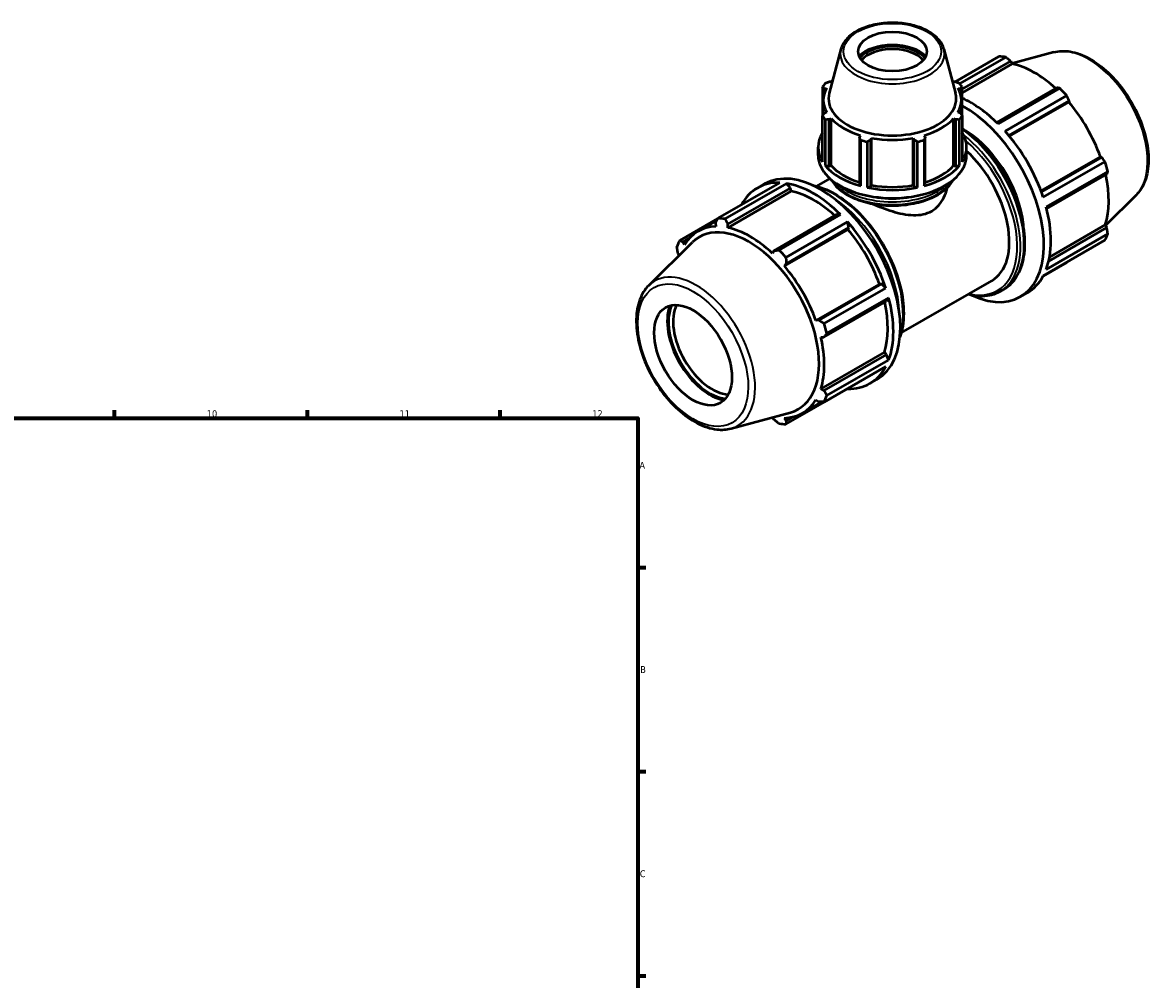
# Model space of a CAD drawing. Header units: millimetres. Extents: x 0 to 1008, y 0 to 938.
# Tile 6 of 6: x 597 to 1008, y 370 to 718. Entities that reach past the tile are written whole.
import ezdxf

# ---------------------------------------------------------------- set-up
doc = ezdxf.new("R2010")
doc.units = ezdxf.units.MM
for name, color, linetype, lineweight in [('Border (ISO)', 7, 'Continuous', 70), ('Visible (ISO)', 7, 'Continuous', 50), ('Visible Narrow (ISO)', 7, 'Continuous', 35)]:
    doc.layers.add(name, color=color, linetype=linetype, lineweight=lineweight)
doc.styles.add('Note Text (ISO)', font='tahoma.ttf')

# ---------------------------------------------------------------- blocks, each defined once
blk = doc.blocks.new('Borders Default Border')
at = {"layer": 'Border (ISO)'}
for p, q in [((630.75, 574), (630.75, 576.9)), ((700.83, 574), (700.83, 576.9)), ((770.92, 574), (770.92, 576.9)), ((821, 519.75), (823.9, 519.75)), ((821, 445.5), (823.9, 445.5)), ((821, 371.25), (823.9, 371.25))]:
    blk.add_line(p, q, dxfattribs=at)
at = {"layer": 'Border (ISO)', "flags": 128}
blk.add_lwpolyline([(20, 20), (20, 574), (821, 574), (821, 20), (20, 20)], dxfattribs=at)
at = {"layer": 'Border (ISO)', "color": 232, "true_color": 0xca0064, "char_height": 2.5, "attachment_point": 7, "style": 'Note Text (ISO)'}
for s, insert in [('10', (664.29, 574.35)), ('11', (734.37, 574.4)), ('12', (804.46, 574.4)), ('A', (821.59, 555.62)), ('B', (821.89, 481.37)), ('C', (821.73, 407.08))]:
    blk.add_mtext(s, dxfattribs=dict(at, insert=insert))

msp = doc.modelspace()

# ---------------------------------------------------------------- linework, layer by layer
at = {"layer": 'Visible (ISO)'}
for p, q in [((894.821, 708.162), (890.615, 692.169)), ((932.314, 708.162), (936.52, 692.169)), ((936.369, 696.341), (952.279, 705.503)), ((954.81, 705.258), (938.111, 695.642)), ((938.973, 693.621), (956.634, 703.791)), ((956.634, 703.791), (957.178, 702.844)), ((972.248, 707.063), (957.113, 702.958)), ((938.973, 692.36), (957.178, 702.844)), ((891.295, 696.341), (890.576, 696.341)), ((936.559, 696.341), (935.84, 696.341)), ((888.162, 694.427), (888.162, 683.898)), ((888.847, 693.938), (889.62, 694.013)), ((888.847, 692.202), (888.847, 693.938)), ((937.515, 694.013), (938.288, 693.938)), ((938.288, 693.938), (938.288, 692.202)), ((938.973, 683.898), (938.973, 694.427)), ((973.372, 694.152), (951.497, 681.555)), ((952.022, 681.04), (974.443, 693.952)), ((976.974, 691.282), (954.553, 678.371)), ((888.457, 684.357), (888.457, 689.664)), ((938.677, 684.357), (938.677, 689.664)), ((955.917, 676.792), (977.854, 689.425)), ((956.158, 676.501), (977.735, 688.927)), ((977.854, 689.425), (977.735, 688.927)), ((888.162, 667.244), (888.162, 683.898)), ((889.62, 685.316), (888.847, 684.961)), ((890.576, 682.557), (891.295, 682.987)), ((891.295, 665.832), (891.295, 682.987)), ((935.84, 665.832), (935.84, 682.987)), ((935.84, 682.987), (936.559, 682.557)), ((938.288, 684.961), (937.515, 685.316)), ((938.973, 683.898), (938.973, 667.244)), ((889.139, 682.54), (889.139, 665.887)), ((890.576, 665.617), (890.576, 682.557)), ((936.559, 682.557), (936.559, 665.617)), ((937.996, 665.887), (937.996, 682.54)), ((901.973, 676.838), (901.599, 676.209)), ((901.599, 676.209), (901.599, 659.269)), ((902.068, 658.441), (902.068, 675.095)), ((904.425, 674.532), (904.425, 657.879)), ((905.773, 675.214), (906.017, 675.874)), ((905.773, 658.274), (905.773, 675.214)), ((906.017, 658.718), (906.017, 675.874)), ((921.118, 658.718), (921.118, 675.874)), ((921.118, 675.874), (921.362, 675.214)), ((921.362, 675.214), (921.362, 658.274)), ((922.71, 657.879), (922.71, 674.532)), ((925.067, 675.095), (925.067, 658.441)), ((925.536, 676.209), (925.162, 676.838)), ((925.536, 659.269), (925.536, 676.209)), ((886.567, 669.566), (886.567, 672.509)), ((940.567, 669.566), (940.567, 672.509)), ((967.622, 656.641), (989.201, 669.067)), ((989.69, 668.924), (967.752, 656.291)), ((968.436, 654.325), (990.857, 667.236)), ((989.201, 669.067), (989.69, 668.924)), ((889.139, 665.887), (890.576, 665.617)), ((890.576, 665.617), (891.295, 665.832)), ((935.84, 665.832), (936.559, 665.617)), ((936.559, 665.617), (937.996, 665.887)), ((991.905, 663.706), (969.484, 650.795)), ((969.669, 650.075), (991.547, 662.673)), ((850.161, 646.698), (872.582, 659.609)), ((875.113, 659.364), (852.692, 646.452)), ((864.469, 657.701), (867.015, 659.167)), ((876.56, 657.68), (875.113, 659.364)), ((886.116, 658.339), (890.917, 661.103)), ((901.599, 659.269), (902.068, 658.441)), ((904.425, 657.879), (905.773, 658.274)), ((905.773, 658.274), (906.017, 658.718)), ((921.118, 658.718), (921.362, 658.274)), ((921.362, 658.274), (922.71, 657.879)), ((925.067, 658.441), (925.536, 659.269)), ((876.822, 656.57), (853.742, 643.279)), ((853.763, 644.552), (876.56, 657.68)), ((876.822, 656.57), (876.56, 657.68)), ((1002.181, 655.084), (991.09, 644.109)), ((850.115, 646.609), (836.278, 638.641)), ((842.821, 641.923), (849.759, 645.918)), ((893.299, 648.041), (870.501, 634.913)), ((872.325, 635.146), (894.746, 648.058)), ((894.746, 648.058), (893.299, 648.041)), ((849.281, 644.986), (849.4, 643.7)), ((853.742, 643.279), (853.763, 644.552)), ((897.379, 642.653), (874.299, 629.362)), ((897.277, 645.388), (874.856, 632.477)), ((874.983, 630.185), (897.781, 643.313)), ((897.781, 643.313), (897.277, 645.388)), ((897.379, 642.653), (897.781, 643.313)), ((991.547, 643.321), (970.408, 631.148)), ((970.701, 632.574), (991, 644.263)), ((991, 644.263), (991.547, 643.321)), ((824.954, 622.242), (840.85, 637.97)), ((837.445, 638.118), (839.712, 639.423)), ((837.934, 637.046), (837.445, 638.118)), ((990.857, 638.684), (968.436, 625.773)), ((969.484, 628.095), (991.905, 641.007)), ((835.588, 634.005), (836.045, 633.217)), ((870.501, 634.913), (869.957, 633.941)), ((874.299, 629.362), (874.983, 630.185)), ((968.388, 625.683), (976.974, 630.628)), ((908.845, 622.793), (885.765, 609.502)), ((909.617, 622.813), (886.819, 609.685)), ((888.739, 608.431), (911.16, 621.342)), ((909.617, 622.813), (908.845, 622.793)), ((911.16, 621.342), (909.617, 622.813)), ((916.807, 605.044), (949.69, 623.98)), ((912.208, 617.812), (889.788, 604.901)), ((911.473, 616.562), (912.208, 617.812)), ((952.711, 620.042), (953.995, 620.782)), ((960.12, 618.158), (962.666, 619.624)), ((888.675, 603.434), (911.473, 616.562)), ((886.819, 609.685), (885.765, 609.502)), ((887.563, 603.446), (888.675, 603.434)), ((910.644, 597.989), (887.563, 584.698)), ((911.473, 597.209), (888.675, 584.081)), ((911.473, 597.209), (910.644, 597.989)), ((912.208, 595.112), (911.473, 597.209)), ((911.16, 592.79), (888.739, 579.879)), ((889.788, 582.201), (912.208, 595.112)), ((905.39, 586.641), (907.936, 588.107)), ((874.856, 571.822), (897.277, 584.733)), ((888.675, 584.081), (887.563, 584.698)), ((897.277, 584.733), (897.303, 584.81)), ((880.877, 575.837), (887.957, 579.914)), ((885.765, 580.714), (886.819, 579.968)), ((854.887, 570.263), (876.469, 576.116)), ((870.022, 574.367), (870.501, 573.534)), ((874.983, 573.099), (874.299, 574.06)), ((877.306, 574.437), (874.983, 573.099))]:
    msp.add_line(p, q, dxfattribs=at)
for centre, major_axis, ratio in [((913.567, 707.337), (12.5, 0), 0.5758617), ((841.089, 596.925), (9.981, -17.332), 0.5780931)]:
    msp.add_ellipse(centre, major_axis=major_axis, ratio=ratio, dxfattribs=at)
for centre, major_axis, ratio, start_param, end_param in [((913.567, 701.614), (-13.988, 0), 0.5758617, 3.6617166, 5.7630614), ((913.567, 701.614), (-13.25, 0), 0.5758617, 3.6065073, 5.8182707), ((913.567, 701.001), (12.5, 0), 0.5758617, 0.4557156, 2.6858771), ((964.626, 668.065), (-20.46, 35.53), 0.5780931, 5.8451561, 5.9396837), ((965.286, 668.445), (19.028, -33.043), 0.5780931, 2.0696433, 2.6635608), ((913.567, 689.162), (-27, 0), 0.5758617, 5.8432224, 5.93775), ((913.567, 689.664), (-25.11, 0), 0.5758617, 5.7556892, 5.8032198), ((913.567, 689.664), (-25.11, 0), 0.5758617, 3.6215582, 3.6690888), ((913.567, 689.162), (27, 0), 0.5758617, 0.3454353, 0.4399629), ((913.567, 689.664), (-25.11, 0), 0.5758617, 5.9777527, 6.5886179), ((913.567, 690.168), (-23.214, 0), 0.5758617, 6.1329002, 9.5750631), ((913.567, 689.664), (25.11, 0), 0.5758617, 5.9777527, 6.5886179), ((964.626, 668.065), (20.46, -35.53), 0.5780931, 1.9181653, 2.0126929), ((942.205, 655.154), (20.46, -35.53), 0.5780931, 2.0126929, 2.4698684), ((939.66, 653.688), (20.46, -35.53), 0.5780931, 5.6044059, 8.6650186), ((965.286, 668.445), (19.028, -33.043), 0.5780931, 1.2672974, 1.8781627), ((913.567, 689.162), (-27, 0), 0.5758617, 0.3454353, 0.4399629), ((913.567, 689.664), (25.11, 0), 0.5758617, 3.6215582, 4.2324234), ((913.567, 689.664), (25.11, 0), 0.5758617, 5.1923545, 5.8032198), ((913.567, 689.162), (27, 0), 0.5758617, 5.8432224, 5.93775), ((939.66, 653.688), (15.345, -26.647), 0.5780931, 0.8113487, 2.3302439), ((913.567, 672.509), (-27, 0), 0.5758617, 5.93775, 6.6286206), ((913.567, 689.162), (27, 0), 0.5758617, 4.2724261, 4.3669537), ((913.567, 689.664), (25.11, 0), 0.5758617, 4.4069564, 5.0178216), ((913.567, 689.162), (27, 0), 0.5758617, 5.0578243, 5.1523519), ((913.567, 672.509), (27, 0), 0.5758617, 5.93775, 6.6286206), ((942.205, 655.154), (20.46, -35.53), 0.5780931, 1.2272947, 1.9181653), ((934.345, 650.627), (15.345, -26.647), 0.5780931, 0, 2.067877), ((913.567, 669.566), (-27, 0), 0.5758617, 0, 3.1415927), ((964.626, 668.065), (20.46, -35.53), 0.5780931, 1.1327672, 1.2272947), ((887.475, 623.637), (-20.46, 35.53), 0.5780931, 3.1415927, 6.2831853), ((913.567, 672.509), (27, 0), 0.5758617, 3.5815555, 4.2724261), ((913.567, 672.509), (25.11, 0), 0.5758617, 3.6215582, 4.2155561), ((913.567, 672.509), (27, 0), 0.5758617, 5.1523519, 5.8432224), ((913.567, 672.509), (25.11, 0), 0.5758617, 5.2092219, 5.8032198), ((965.286, 668.445), (19.028, -33.043), 0.5780931, 0.4818993, 1.0759774), ((884.93, 622.171), (-20.46, 35.53), 0.5780931, 5.9396837, 6.6266869), ((884.93, 622.171), (20.46, -35.53), 0.5780931, 2.0126929, 2.7035635), ((913.567, 672.509), (25.11, 0), 0.5758617, 4.4069564, 5.0178216), ((884.93, 622.171), (-19.028, 33.043), 0.5780931, 5.211236, 5.8051535), ((913.567, 672.509), (27, 0), 0.5758617, 4.3669537, 5.0578243), ((942.205, 655.154), (20.46, -35.53), 0.5780931, 0.4418966, 1.1327672), ((862.509, 609.26), (-20.46, 35.53), 0.5780931, 5.8451561, 5.9396837), ((861.849, 608.88), (-19.028, 33.043), 0.5780931, 5.9796864, 6.5905516), ((861.383, 608.612), (-18.015, 31.284), 0.5780931, 2.9904271, 6.4343509), ((861.849, 608.88), (-19.028, 33.043), 0.5780931, 5.1942882, 5.8051535), ((884.93, 622.171), (20.46, -35.53), 0.5780931, 1.2272947, 1.9181653), ((884.93, 622.171), (-19.028, 33.043), 0.5780931, 4.4088901, 5.0197553), ((862.509, 609.26), (-20.46, 35.53), 0.5780931, 0.347369, 0.4418966), ((964.626, 668.065), (20.46, -35.53), 0.5780931, 0.347369, 0.4418966), ((862.509, 609.26), (20.46, -35.53), 0.5780931, 1.9181653, 2.0126929), ((861.849, 608.88), (-19.028, 33.043), 0.5780931, 4.4088901, 5.0197553), ((942.205, 655.154), (20.46, -35.53), 0.5780931, 0, 0.347369), ((884.93, 622.171), (20.46, -35.53), 0.5780931, 0.4418966, 1.1327672), ((847.129, 600.403), (-10.887, 18.905), 0.5780931, 0.4341624, 2.7074303), ((847.129, 600.403), (-10.579, 18.372), 0.5780931, 0.390948, 2.7506446), ((847.977, 600.892), (9.981, -17.332), 0.5780931, 3.4925062, 5.9322717), ((884.93, 622.171), (-19.028, 33.043), 0.5780931, 3.6234919, 4.2175701), ((862.509, 609.26), (20.46, -35.53), 0.5780931, 1.1327672, 1.2272947), ((861.849, 608.88), (-19.028, 33.043), 0.5780931, 3.6234919, 4.2343571), ((884.93, 622.171), (20.46, -35.53), 0.5780931, 5.9396837, 6.6305543), ((861.849, 608.88), (19.028, -33.043), 0.5780931, 5.9796864, 6.5905516), ((862.509, 609.26), (20.46, -35.53), 0.5780931, 0.347369, 0.4418966), ((862.509, 609.26), (20.46, -35.53), 0.5780931, 5.8451561, 5.9396837)]:
    msp.add_ellipse(centre, major_axis=major_axis, ratio=ratio, start_param=start_param, end_param=end_param, dxfattribs=at)
for points, knots in [([(932.314, 708.162), (932.006, 709.333), (931.408, 710.449), (929.669, 712.574), (928.481, 713.566), (925.631, 715.295), (923.952, 716.021), (920.308, 717.115), (918.345, 717.484), (914.333, 717.834), (912.285, 717.817), (908.299, 717.404), (906.361, 717.007), (902.776, 715.859), (901.129, 715.108), (898.301, 713.301), (897.118, 712.243), (895.575, 710.157), (895.088, 709.18), (894.821, 708.162)], [5.6480723, 5.6480723, 5.6480723, 5.6480723, 5.938321, 5.938321, 6.2569495, 6.2569495, 6.5879452, 6.5879452, 6.9181858, 6.9181858, 7.246878, 7.246878, 7.575645, 7.575645, 7.9060474, 7.9060474, 8.2368007, 8.2368007, 8.4890947, 8.4890947, 8.4890947, 8.4890947]), ([(972.248, 707.063), (974.125, 707.572), (976.158, 707.634), (980.506, 706.918), (982.835, 706.063), (987.515, 703.492), (989.866, 701.744), (994.297, 697.564), (996.376, 695.135), (1000.064, 689.849), (1001.674, 686.996), (1004.277, 681.136), (1005.27, 678.131), (1006.532, 672.24), (1006.798, 669.356), (1006.535, 663.989), (1006.006, 661.503), (1004.337, 657.71), (1003.373, 656.263), (1002.181, 655.084)], [5.6508865, 5.6508865, 5.6508865, 5.6508865, 5.9414672, 5.9414672, 6.2600776, 6.2600776, 6.59097, 6.59097, 6.9211718, 6.9211718, 7.2498571, 7.2498571, 7.5786217, 7.5786217, 7.9089938, 7.9089938, 8.2396148, 8.2396148, 8.4901479, 8.4901479, 8.4901479, 8.4901479]), ([(938.973, 679.394), (939.533, 679.011), (940.09, 678.607), (943.322, 676.137), (945.917, 673.636), (950.688, 667.981), (952.862, 664.83), (956.578, 658.194), (958.119, 654.71), (960.413, 647.752), (961.165, 644.279), (961.797, 637.684), (961.675, 634.564), (960.545, 628.999), (959.54, 626.552), (956.992, 622.988), (955.599, 621.705), (953.995, 620.782)], [6.377635, 6.377635, 6.377635, 6.377635, 6.4446419, 6.4446419, 6.7683308, 6.7683308, 7.0913845, 7.0913845, 7.4141927, 7.4141927, 7.737316, 7.737316, 8.0610677, 8.0610677, 8.3836775, 8.3836775, 8.6413135, 8.6413135, 8.6413135, 8.6413135]), ([(884.446, 658.718), (885.788, 658.471), (887.161, 658.076), (891.25, 656.492), (894.002, 654.904), (899.351, 650.816), (901.947, 648.315), (906.717, 642.66), (908.892, 639.509), (912.608, 632.873), (914.148, 629.389), (916.442, 622.431), (917.195, 618.958), (917.826, 612.364), (917.704, 609.243), (916.922, 605.389), (916.641, 604.371), (916.296, 603.409)], [5.9560407, 5.9560407, 5.9560407, 5.9560407, 6.121586, 6.121586, 6.4446419, 6.4446419, 6.7683308, 6.7683308, 7.0913845, 7.0913845, 7.4141927, 7.4141927, 7.737316, 7.737316, 8.0610677, 8.0610677, 8.1849937, 8.1849937, 8.1849937, 8.1849937]), ([(891.263, 660.804), (892.017, 659.449), (893.115, 658.185), (895.973, 655.842), (897.777, 654.783), (901.859, 653.054), (904.138, 652.387), (908.93, 651.508), (911.441, 651.296), (916.449, 651.343), (918.944, 651.602), (923.677, 652.568), (925.913, 653.275), (929.905, 655.08), (931.66, 656.178), (934.254, 658.459), (935.199, 659.596), (935.872, 660.804)], [2.6665397, 2.6665397, 2.6665397, 2.6665397, 2.9684963, 2.9684963, 3.2929923, 3.2929923, 3.6186685, 3.6186685, 3.9433626, 3.9433626, 4.2676627, 4.2676627, 4.5924406, 4.5924406, 4.9181886, 4.9181886, 5.1874419, 5.1874419, 5.1874419, 5.1874419]), ([(927.886, 649.336), (928.826, 649.877), (929.688, 650.578), (931.184, 652.245), (931.819, 653.21), (932.83, 655.291), (933.207, 656.408), (933.475, 657.633), (933.494, 657.728), (933.513, 657.822)], [0, 0, 0, 0, 0.398805, 0.398805, 0.7976099, 0.7976099, 1.1964149, 1.1964149, 1.2297018, 1.2297018, 1.2297018, 1.2297018]), ([(906.341, 651.983), (907.463, 651.486), (908.615, 651.007), (911.051, 650.071), (912.334, 649.624), (914.813, 648.87), (916.101, 648.535), (918.673, 648.038), (919.956, 647.877), (922.441, 647.809), (923.644, 647.903), (925.897, 648.395), (926.946, 648.794), (927.886, 649.336)], [10.3536948, 10.3536948, 10.3536948, 10.3536948, 10.7060017, 10.7060017, 11.1006912, 11.1006912, 11.4994961, 11.4994961, 11.8983011, 11.8983011, 12.297106, 12.297106, 12.695911, 12.695911, 12.695911, 12.695911]), ([(824.954, 622.242), (823.571, 620.873), (822.497, 619.147), (820.934, 615.027), (820.505, 612.584), (820.379, 607.245), (820.711, 604.334), (822.103, 598.404), (823.16, 595.386), (825.88, 589.544), (827.54, 586.719), (831.301, 581.526), (833.403, 579.159), (837.865, 575.111), (840.225, 573.433), (844.999, 570.966), (847.415, 570.176), (851.533, 569.716), (853.268, 569.824), (854.887, 570.263)], [0.9346301, 0.9346301, 0.9346301, 0.9346301, 1.2252108, 1.2252108, 1.5438212, 1.5438212, 1.8747136, 1.8747136, 2.2049154, 2.2049154, 2.5336007, 2.5336007, 2.8623653, 2.8623653, 3.1927374, 3.1927374, 3.5233584, 3.5233584, 3.7738915, 3.7738915, 3.7738915, 3.7738915]), ([(952.711, 620.042), (950.804, 618.944), (948.605, 618.36), (944.572, 618.272), (942.815, 618.503), (941.019, 618.987)], [2.3581282, 2.3581282, 2.3581282, 2.3581282, 2.66459471, 2.66459471, 2.88252007, 2.88252007, 2.88252007, 2.88252007])]:
    msp.add_open_spline(points, degree=3, knots=knots, dxfattribs=at)
for points, weights in [([(956.634, 703.791), (955.744, 704.512), (954.81, 705.258)], [1.00185911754, 1.00133791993, 1]), ([(889.139, 695.784), (889.872, 696.071), (890.576, 696.341)], [1, 1.00161446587, 1.00241257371]), ([(936.559, 696.341), (937.263, 696.071), (937.996, 695.784)], [1.00241257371, 1.00161446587, 1]), ([(888.847, 693.938), (888.512, 694.18), (888.162, 694.427)], [1.00241257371, 1.00161446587, 1]), ([(938.973, 694.427), (938.623, 694.18), (938.288, 693.938)], [1, 1.00161446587, 1.00241257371]), ([(974.443, 693.952), (973.9, 694.056), (973.372, 694.152)], [1, 1.00133791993, 1.00185911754]), ([(977.854, 689.425), (977.427, 690.337), (976.974, 691.282)], [1.00185911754, 1.00133791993, 1]), ([(888.162, 683.898), (888.512, 684.443), (888.847, 684.961)], [1, 1.00161446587, 1.00241257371]), ([(938.288, 684.961), (938.623, 684.443), (938.973, 683.898)], [1.00241257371, 1.00161446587, 1]), ([(890.576, 682.557), (889.872, 682.552), (889.139, 682.54)], [1.00241257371, 1.00161446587, 1]), ([(937.996, 682.54), (937.263, 682.552), (936.559, 682.557)], [1, 1.00161446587, 1.00241257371]), ([(902.068, 675.095), (901.829, 675.666), (901.599, 676.209)], [1, 1.00161446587, 1.00241257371]), ([(905.773, 675.214), (905.113, 674.883), (904.425, 674.532)], [1.00241257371, 1.00161446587, 1]), ([(922.71, 674.532), (922.022, 674.883), (921.362, 675.214)], [1, 1.00161446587, 1.00241257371]), ([(925.536, 676.209), (925.306, 675.666), (925.067, 675.095)], [1.00241257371, 1.00161446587, 1]), ([(990.857, 667.236), (990.265, 668.1), (989.69, 668.924)], [1, 1.00133791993, 1.00185911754]), ([(991.547, 662.673), (991.726, 663.181), (991.905, 663.706)], [1.00185911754, 1.00133791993, 1]), ([(849.281, 644.986), (849.708, 645.822), (850.161, 646.698)], [1.00185911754, 1.00133791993, 1]), ([(852.692, 646.452), (853.235, 645.48), (853.763, 644.552)], [1, 1.00133791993, 1.00185911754]), ([(991.905, 641.007), (991.726, 642.189), (991.547, 643.321)], [1, 1.00133791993, 1.00185911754]), ([(836.278, 638.641), (836.87, 638.372), (837.445, 638.118)], [1, 1.00133791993, 1.00185911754]), ([(835.588, 634.005), (835.409, 635.136), (835.23, 636.319)], [1.00185911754, 1.00133791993, 1]), ([(870.501, 634.913), (871.391, 635.025), (872.325, 635.146)], [1.00185911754, 1.00133791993, 1]), ([(874.856, 632.477), (874.917, 631.305), (874.983, 630.185)], [1, 1.00133791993, 1.00185911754]), ([(976.974, 630.628), (976.997, 630.672), (977.02, 630.716)], [1, 1.00006743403, 1.00013279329]), ([(886.819, 609.685), (887.756, 609.069), (888.739, 608.431)], [1.00185911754, 1.00133791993, 1]), ([(889.788, 604.901), (889.216, 604.15), (888.675, 603.434)], [1, 1.00133791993, 1.00185911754]), ([(888.675, 584.081), (889.216, 583.158), (889.788, 582.201)], [1.00185911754, 1.00133791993, 1]), ([(888.739, 579.879), (887.756, 579.922), (886.819, 579.968)], [1, 1.00133791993, 1.00185911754]), ([(872.325, 572.067), (871.391, 572.814), (870.501, 573.534)], [1, 1.00133791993, 1.00185911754]), ([(874.983, 573.099), (874.917, 572.472), (874.856, 571.822)], [1.00185911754, 1.00133791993, 1])]:
    msp.add_rational_spline(points, weights, degree=2, dxfattribs=at)
at = {"layer": 'Visible Narrow (ISO)'}
for centre, major_axis, ratio in [((913.567, 707.337), (17.738, 0), 0.5758617), ((841.089, 596.925), (14.163, -24.594), 0.5780931)]:
    msp.add_ellipse(centre, major_axis=major_axis, ratio=ratio, dxfattribs=at)
for centre, major_axis, ratio, start_param, end_param in [((913.567, 706.527), (-18.96, 0), 0.5758617, 6.1329002, 9.5750631), ((984.926, 679.755), (-15.139, 26.289), 0.5780931, 3.2927583, 6.1320197), ((936.195, 651.693), (17.8, -30.911), 0.5780931, 0, 2.2477788), ((934.91, 650.953), (17.8, -30.911), 0.5780931, 0, 2.1803527), ((934.345, 650.627), (17.401, -30.218), 0.5780931, 5.7921536, 8.3997316), ((892.225, 626.372), (17.8, -30.911), 0.5780931, 0.4907867, 2.650806), ((913.567, 665.184), (23.49, 0), 0.5758617, 3.4818713, 5.9429067), ((913.567, 666.165), (23.49, 0), 0.5758617, 3.6802804, 5.7444975), ((890.94, 625.632), (-17.8, 30.911), 0.5780931, 3.96178, 5.462998), ((913.567, 666.819), (-22.69, 0), 0.5758617, 1.084841, 2.0567516), ((842.209, 597.57), (-15.139, 26.289), 0.5780931, 2.9904271, 6.4343509)]:
    msp.add_ellipse(centre, major_axis=major_axis, ratio=ratio, start_param=start_param, end_param=end_param, dxfattribs=at)

# ---------------------------------------------------------------- block references
msp.add_blockref('Borders Default Border', (0, 0))

doc.saveas('drawing.dxf')
